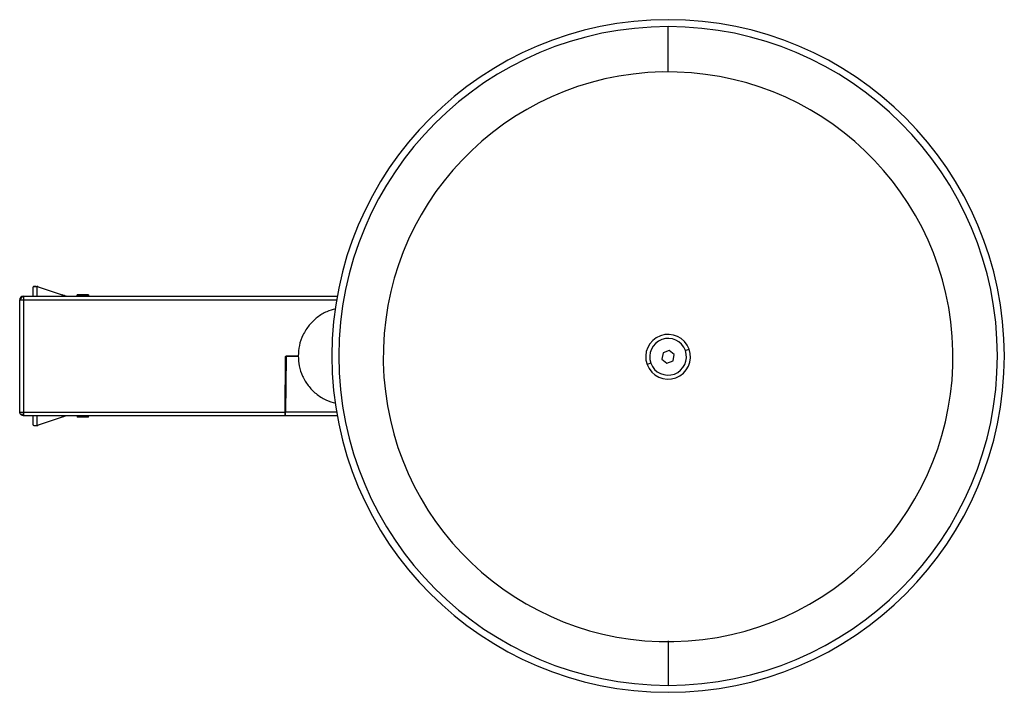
# Model space of a CAD drawing. Header units: millimetres. Extents: x -69 to 62, y -30 to 60.
import ezdxf

# ---------------------------------------------------------------- set-up
doc = ezdxf.new("R2010")
doc.units = ezdxf.units.MM

msp = doc.modelspace()

# ---------------------------------------------------------------- linework, layer by layer
at = {"color": 7, "linetype": 'Continuous', "lineweight": 25}
for p, q in [((17.36, 53.27), (17.36, 59.33)), ((-67.62, 23.26), (-67.62, 24.48)), ((-67.24, 24.56), (-67.52, 24.56)), ((-67.1, 24.56), (-67.12, 24.56)), ((-67.12, 24.56), (-67.12, 23.26)), ((-66.94, 24.53), (-63.72, 23.43)), ((-69.42, 7.76), (-69.42, 22.76)), ((-68.92, 23.26), (-68.92, 7.76)), ((-68.92, 23.26), (-26.93, 23.26)), ((-68.92, 22.76), (-27.01, 22.76)), ((-63.72, 23.43), (-63.72, 23.26)), ((-61.73, 23.26), (-61.73, 23.46)), ((-60.23, 23.46), (-61.73, 23.46)), ((-61.73, 23.36), (-60.23, 23.36)), ((-60.23, 23.46), (-60.23, 23.26)), ((17.5, 16), (16.69, 15.7)), ((18.17, 15.45), (17.5, 16)), ((19.66, 15.99), (20.17, 16.18)), ((-33.91, 7.76), (-33.85, 15.16)), ((-33.77, 15.11), (-33.84, 7.76)), ((-33.75, 15.26), (-32.14, 15.26)), ((-32.14, 15.21), (-33.67, 15.21)), ((-33.29, 15.21), (-33.29, 15.26)), ((-32.94, 15.26), (-32.94, 15.21)), ((16.69, 15.7), (16.54, 14.85)), ((16.54, 14.85), (17.21, 14.3)), ((17.21, 14.3), (18.02, 14.59)), ((18.02, 14.59), (18.17, 15.45)), ((15.05, 14.3), (14.54, 14.12)), ((-33.89, 9.66), (-33.82, 9.66)), ((-68.92, 7.76), (-33.91, 7.76)), ((-26.93, 7.26), (-68.92, 7.26)), ((-67.62, 6.03), (-67.62, 7.26)), ((-67.12, 7.26), (-67.12, 5.96)), ((-63.72, 7.09), (-66.94, 5.99)), ((-63.72, 7.26), (-63.72, 7.09)), ((-61.73, 7.26), (-61.73, 7.06)), ((-61.73, 7.16), (-60.23, 7.16)), ((-60.23, 7.06), (-61.73, 7.06)), ((-60.23, 7.06), (-60.23, 7.26)), ((-27.01, 7.76), (-33.84, 7.76)), ((-67.12, 5.96), (-67.1, 5.96)), ((17.36, -22.87), (17.36, -28.82))]:
    msp.add_line(p, q, dxfattribs=at)
for centre, radius, start, end in [((17.36, 15.26), 45, 90, 270), ((17.36, 15.26), 44.07, 90, 270), ((17.36, 15.26), 45, 270, 90), ((17.36, 15.26), 44.07, 270, 90), ((17.36, 15.15), 38.12, 4.0728, 184.0728), ((-68.92, 22.76), 0.5, 90, 180), ((-68.81, 22.64), 0.573, 134.5103, 167.9391), ((-68.8, 22.65), 0.573, 102.0609, 135.4897), ((17.36, 15.15), 38.12, 184.0728, 4.0728), ((17.36, 15.15), 3, 20.1308, 200.1308), ((17.36, 15.15), 2.46, 20.1308, 200.1308), ((17.36, 15.15), 3, 200.1308, 20.1308), ((17.36, 15.15), 2.46, 200.1308, 20.1308), ((-33.67, 15.11), 0.1, 89.9998, 179.5001), ((-69.23, 7.64), 0.167, 216.8818, 278.4891), ((-69.24, 8.28), 0.814, 272.2252, 293.1679)]:
    msp.add_arc(centre, radius, start, end, dxfattribs=at)
for points in [[(-67.61, 24.53), (-67.61, 24.51), (-67.62, 24.5), (-67.62, 24.48)], [(-66.94, 24.53), (-66.97, 24.54), (-67.02, 24.56), (-67.07, 24.56), (-67.1, 24.56)], [(-69.37, 7.53), (-69.4, 7.6), (-69.42, 7.68), (-69.42, 7.76)], [(-68.92, 7.76), (-68.92, 7.68), (-68.92, 7.6), (-68.92, 7.53)], [(-67.62, 6.03), (-67.62, 6.02), (-67.61, 6.01), (-67.61, 5.99)], [(-67.52, 5.96), (-67.43, 5.96), (-67.27, 5.96), (-67.12, 5.96)], [(-67.1, 5.96), (-67.07, 5.96), (-67.02, 5.96), (-66.97, 5.98), (-66.94, 5.99)]]:
    msp.add_open_spline(points, degree=3, dxfattribs=at)
for points, knots in [([(-67.52, 24.56), (-67.53, 24.56), (-67.55, 24.56), (-67.58, 24.55), (-67.59, 24.54), (-67.6, 24.53), (-67.61, 24.53)], [0, 0, 0, 0, 0.2685673, 0.5234911, 0.7665998, 1, 1, 1, 1]), ([(-67.52, 24.56), (-67.51, 24.56), (-67.49, 24.56), (-67.44, 24.56), (-67.4, 24.56), (-67.33, 24.56), (-67.24, 24.56), (-67.16, 24.56), (-67.12, 24.56)], [0, 0, 0, 0, 0.124861, 0.248723, 0.373316, 0.500341, 0.748746, 1, 1, 1, 1]), ([(-69.42, 22.76), (-69.42, 22.76), (-69.41, 22.76), (-69.4, 22.76), (-69.39, 22.76), (-69.38, 22.76), (-69.38, 22.76), (-69.37, 22.76), (-69.37, 22.76), (-69.37, 22.76)], [0, 0, 0, 0, 0.5, 0.5, 0.75, 0.75, 0.875, 0.875, 1, 1, 1, 1]), ([(-69.37, 22.76), (-69.35, 22.76), (-69.33, 22.76), (-69.28, 22.76), (-69.23, 22.76), (-69.16, 22.76), (-69.06, 22.76), (-68.97, 22.76), (-68.92, 22.76)], [0, 0, 0, 0, 0.13174, 0.260326, 0.38837, 0.517582, 0.73969, 1, 1, 1, 1]), ([(-63.22, 23.26), (-63.22, 23.26), (-63.23, 23.26), (-63.28, 23.28), (-63.32, 23.29), (-63.41, 23.33), (-63.47, 23.35), (-63.6, 23.39), (-63.66, 23.41), (-63.72, 23.43)], [0, 0, 0, 0, 0.25, 0.25, 0.5, 0.5, 0.75, 0.75, 1, 1, 1, 1]), ([(-27.16, 21.56), (-27.55, 21.45), (-28.39, 21.22), (-29.59, 20.49), (-30.69, 19.45), (-31.52, 18.16), (-32.05, 16.73), (-32.11, 15.73), (-32.14, 15.26)], [0, 0, 0, 0, 0.165379, 0.35588, 0.536611, 0.708958, 0.862415, 1, 1, 1, 1]), ([(-33.85, 15.16), (-33.84, 15.17), (-33.84, 15.19), (-33.83, 15.21), (-33.81, 15.23), (-33.78, 15.25), (-33.76, 15.26), (-33.75, 15.26)], [0, 0, 0, 0, 0.1662502, 0.3292136, 0.5003938, 0.7474782, 1, 1, 1, 1]), ([(-32.14, 15.26), (-32.12, 14.81), (-32.06, 13.86), (-31.58, 12.49), (-30.81, 11.22), (-29.74, 10.14), (-28.49, 9.34), (-27.58, 9.07), (-27.14, 8.94)], [0, 0, 0, 0, 0.130674, 0.275598, 0.437601, 0.615821, 0.813965, 1, 1, 1, 1]), ([(-69.42, 7.76), (-69.42, 7.76), (-69.36, 7.76), (-69.18, 7.76), (-69.05, 7.76), (-68.92, 7.76)], [0, 0, 0, 0, 0.5, 0.5, 1, 1, 1, 1]), ([(-68.92, 7.26), (-69.01, 7.26), (-69.1, 7.28), (-69.26, 7.38), (-69.32, 7.45), (-69.37, 7.53)], [0, 0, 0, 0, 0.5, 0.5, 1, 1, 1, 1]), ([(-68.92, 7.53), (-68.92, 7.45), (-68.92, 7.38), (-68.92, 7.28), (-68.92, 7.26), (-68.92, 7.26)], [0, 0, 0, 0, 0.5, 0.5, 1, 1, 1, 1]), ([(-63.22, 7.26), (-63.22, 7.26), (-63.22, 7.26), (-63.23, 7.25), (-63.25, 7.25), (-63.28, 7.24), (-63.32, 7.22), (-63.37, 7.21), (-63.44, 7.18), (-63.53, 7.15), (-63.62, 7.12), (-63.69, 7.1), (-63.72, 7.09)], [0, 0, 0, 0, 0.084598, 0.166487, 0.247299, 0.328736, 0.412457, 0.499995, 0.619769, 0.746475, 0.871861, 1, 1, 1, 1]), ([(-33.91, 7.26), (-33.91, 7.26), (-33.91, 7.26), (-33.91, 7.28), (-33.91, 7.3), (-33.91, 7.34), (-33.91, 7.4), (-33.91, 7.47), (-33.91, 7.55), (-33.91, 7.65), (-33.91, 7.72), (-33.91, 7.76)], [0, 0, 0, 0, 0.084176, 0.175093, 0.272747, 0.377136, 0.488257, 0.606107, 0.730684, 0.861982, 1, 1, 1, 1]), ([(-33.84, 7.26), (-33.84, 7.26), (-33.84, 7.27), (-33.84, 7.32), (-33.84, 7.36), (-33.84, 7.45), (-33.84, 7.51), (-33.84, 7.64), (-33.84, 7.7), (-33.84, 7.76)], [0, 0, 0, 0, 0.25, 0.25, 0.5, 0.5, 0.75, 0.75, 1, 1, 1, 1]), ([(-67.52, 5.96), (-67.53, 5.96), (-67.55, 5.96), (-67.57, 5.97), (-67.59, 5.98), (-67.6, 5.99), (-67.61, 5.99)], [0, 0, 0, 0, 0.257429, 0.508218, 0.754866, 1, 1, 1, 1])]:
    msp.add_open_spline(points, degree=3, knots=knots, dxfattribs=at)

doc.saveas('drawing.dxf')
